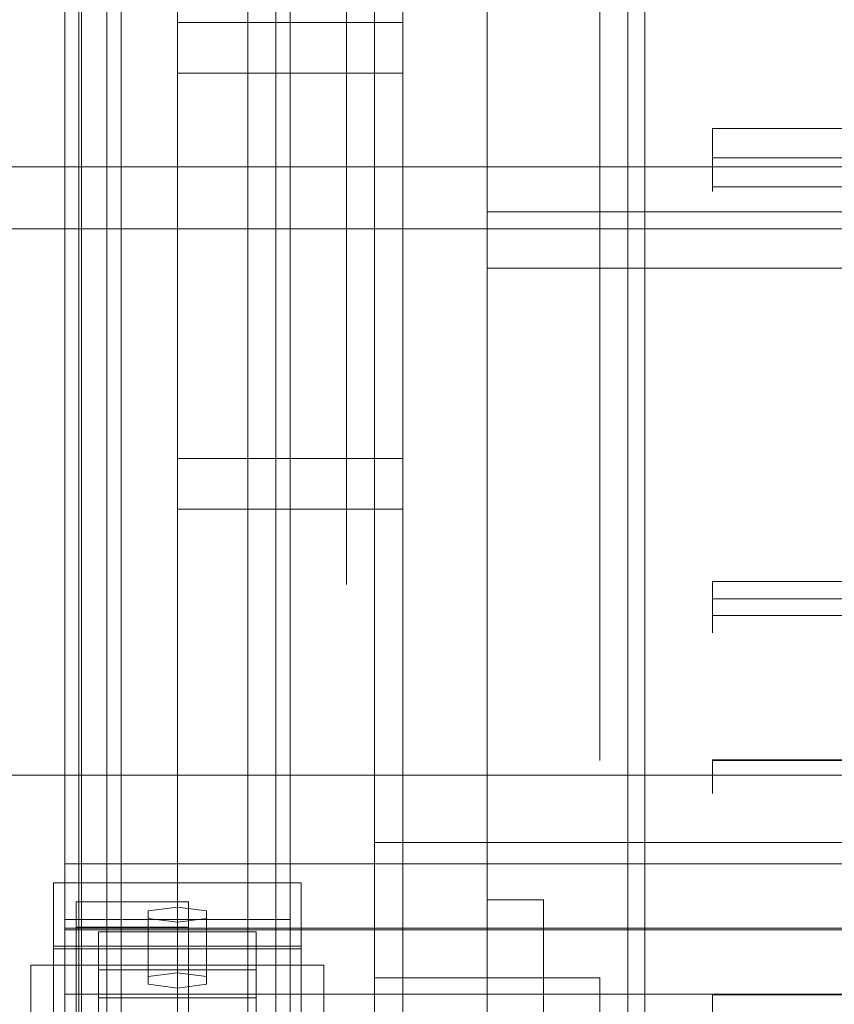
# Model space of a CAD drawing. Header units: millimetres. Extents: x -1970 to 61924, y -58230 to 6847.
# Tile 16 of 256: x -1508 to -1363, y -34641 to -34466. Entities that reach past the tile are written whole.
import ezdxf

# ---------------------------------------------------------------- set-up
doc = ezdxf.new("R2010")
doc.units = ezdxf.units.MM
for name, color, linetype, lineweight in [('COTAS_O', 1, 'Continuous', 0), ('COTAS_P', 1, 'Continuous', 0), ('frontal_briquetadora', 7, 'Continuous', 0), ('frontal_C03', 7, 'Continuous', 0), ('frontal_secador', 7, 'Continuous', 0), ('frontal_tolva', 7, 'Continuous', 0)]:
    doc.layers.add(name, color=color, linetype=linetype, lineweight=lineweight)
doc.dimstyles.new('R19_100', dxfattribs={"dimtxt": 250, "dimasz": 150, "dimexe": 150, "dimexo": 80, "dimgap": 100, "dimtad": 1, "dimtih": 1, "dimtoh": 1, "dimdsep": 46, "dimcen": 0.09, "dimadec": 0, "dimazin": 0, "dimtfac": 1, "dimtdec": 4, "dimtofl": 0, "dimtmove": 0, "dimatfit": 3, "dimfxl": 1, "dimtolj": 1, "dimtzin": 0, "dimarcsym": 0})

# ---------------------------------------------------------------- blocks, each defined once
blk = doc.blocks.new('DIM_R26_43')
at = {"layer": 'COTAS_P'}
for p, q in [((-1750, -34600), (-1600, -34555)), ((2600, -34600), (2450, -34555)), ((-1750, -35500), (-1750, -34600)), ((-1750, -34600), (2600, -34600)), ((-1750, -34600), (-1600, -34645)), ((2600, -34600), (2450, -34645)), ((2600, -35500), (2600, -34600))]:
    blk.add_line(p, q, dxfattribs=at)
blk.add_text('4350 P', height=250, dxfattribs=at).set_placement((425, -34500))
blk = doc.blocks.new('DIM_R26_50')
at = {"layer": 'COTAS_O'}
for p, q in [((-1480, -33670), (-780, -33670)), ((-780, -33670), (-825, -33820)), ((-780, -36000), (-780, -33670)), ((-780, -33670), (-735, -33820)), ((-780, -36000), (-825, -35850)), ((-780, -36000), (-735, -35850)), ((-1480, -36000), (-780, -36000))]:
    blk.add_line(p, q, dxfattribs=at)
blk.add_text('2330 O', height=250, rotation=90, dxfattribs=at).set_placement((-880, -34835))
blk = doc.blocks.new('DIM_R26_52')
at = {"layer": 'COTAS_O'}
for p, q in [((-1400, -33000), (-700, -33000)), ((-700, -33000), (-745, -33150)), ((-700, -36000), (-700, -33000)), ((-700, -33000), (-655, -33150)), ((-700, -36000), (-745, -35850)), ((-700, -36000), (-655, -35850)), ((-1400, -36000), (-700, -36000))]:
    blk.add_line(p, q, dxfattribs=at)
blk.add_text('3000 O', height=250, rotation=90, dxfattribs=at).set_placement((-800, -34500))

msp = doc.modelspace()

# ---------------------------------------------------------------- linework, layer by layer
at = {"layer": 'frontal_briquetadora'}
for p, q in [((-1425, -34345), (-1425, -34510)), ((-1425, -34500), (-1425, -34345)), ((-1445, -34685), (-1445, -34350)), ((-1425, -34350), (-1425, -34685)), ((-1445, -34685), (-1445, -34420.934)), ((-1425, -34622.143), (-1425, -34420.934)), ((-1445, -34436.107), (-1445, -34685)), ((-1425, -34436.107), (-1425, -34662.857)), ((-1450, -34460.24), (-1450, -34477.746)), ((-1405, -34460.24), (-1405, -34477.746)), ((-1405, -34460.706), (-1405, -34478.788)), ((-1450, -34477.746), (-1450, -34494.147)), ((-1405, -34477.746), (-1405, -34494.147)), ((-1405, -34478.788), (-1405, -34496.056)), ((-1385, -34485.162), (-875, -34485.162)), ((-1385, -34486.667), (-1385, -34485.162)), ((-1385, -34485.162), (-1385, -34485.664)), ((-1385, -34486.971), (-1385, -34485.162)), ((-1385, -34485.664), (-1385, -34486.275)), ((-1385, -34486.275), (-1385, -34486.98)), ((-1385, -34488.165), (-1385, -34486.667)), ((-1385, -34489.47), (-1385, -34486.971)), ((-1385, -34486.98), (-1385, -34487.764)), ((-1385, -34487.764), (-1385, -34488.609)), ((-1385, -34489.657), (-1385, -34488.165)), ((-1385, -34488.609), (-1385, -34489.494)), ((-1385, -34492.157), (-1385, -34489.47)), ((-1385, -34489.494), (-1385, -34490.4)), ((-1385, -34491.141), (-1385, -34489.657)), ((-875, -34490.4), (-1385, -34490.4)), ((-1385, -34490.4), (-1385, -34492.18)), ((-1385, -34492.619), (-1385, -34491.141)), ((-1385, -34494.49), (-1385, -34492.157)), ((-1385, -34492.18), (-1385, -34493.8)), ((-1385, -34494.09), (-1385, -34492.619)), ((-1450, -34494.147), (-1450, -34509.249)), ((-1405, -34494.147), (-1405, -34509.249)), ((-1385, -34493.8), (-1385, -34495.113)), ((-1385, -34495.554), (-1385, -34494.09)), ((-1385, -34495.998), (-1385, -34494.49)), ((-1405, -34496.056), (-1405, -34512.364)), ((-1385, -34495.113), (-1385, -34496.003)), ((-1385, -34496.233), (-1385, -34495.554)), ((-1385, -34495.554), (-875, -34495.554)), ((-1385, -34495.554), (-1385, -34496.378)), ((-1385, -34496.378), (-1385, -34495.998)), ((-1385, -34496.003), (-1385, -34496.387)), ((-1385, -34496.387), (-1385, -34496.233)), ((-1425, -34622.143), (-1425, -34500)), ((-620, -34500), (-1425, -34500)), ((-1450, -34509.249), (-1450, -34522.876)), ((-1425, -34510), (-1425, -34690)), ((-620, -34510), (-1425, -34510)), ((-1405, -34509.249), (-1405, -34522.876)), ((-1405, -34512.364), (-1405, -34527.571)), ((-1450, -34522.876), (-1450, -34534.867)), ((-1405, -34522.876), (-1405, -34534.867)), ((-1405, -34527.571), (-1405, -34541.548)), ((-1450, -34534.867), (-1450, -34545.083)), ((-1405, -34534.867), (-1405, -34545.083)), ((-1405, -34541.548), (-1405, -34554.176)), ((-1450, -34545.083), (-1450, -34553.403)), ((-1405, -34545.083), (-1405, -34553.403)), ((-1450, -34553.403), (-1450, -34559.73)), ((-1405, -34553.403), (-1405, -34559.73)), ((-1405, -34554.176), (-1405, -34565.346)), ((-1450, -34559.73), (-1450, -34563.989)), ((-1405, -34559.73), (-1405, -34563.989)), ((-1450, -34563.989), (-1450, -34566.132)), ((-1405, -34563.989), (-1405, -34566.132)), ((-1405, -34565.346), (-1405, -34574.965)), ((-1385, -34565.657), (-875, -34565.657)), ((-1385, -34566.549), (-1385, -34565.657)), ((-1385, -34565.657), (-1385, -34566.061)), ((-1385, -34568.221), (-1385, -34565.657)), ((-1385, -34566.061), (-1385, -34566.482)), ((-1385, -34566.482), (-1385, -34566.915)), ((-1385, -34567.43), (-1385, -34566.549)), ((-1385, -34566.915), (-1385, -34567.359)), ((-1385, -34567.359), (-1385, -34567.811)), ((-1385, -34568.299), (-1385, -34567.43)), ((-1385, -34567.811), (-1385, -34568.269)), ((-1385, -34570.888), (-1385, -34568.221)), ((-1385, -34568.269), (-1385, -34568.729)), ((-1385, -34569.157), (-1385, -34568.299)), ((-875, -34568.729), (-1385, -34568.729)), ((-1385, -34568.729), (-1385, -34570.933)), ((-1385, -34570.002), (-1385, -34569.157)), ((-1385, -34570.835), (-1385, -34570.002)), ((-1385, -34571.656), (-1385, -34570.835)), ((-1385, -34573.12), (-1385, -34570.888)), ((-1385, -34570.933), (-1385, -34572.828)), ((-1385, -34573.375), (-1385, -34571.656)), ((-1385, -34571.656), (-875, -34571.656)), ((-1385, -34571.656), (-1385, -34573.653)), ((-1385, -34572.828), (-1385, -34574.151)), ((-1385, -34574.466), (-1385, -34573.12)), ((-1385, -34574.445), (-1385, -34573.375)), ((-1405, -34574.965), (-1405, -34582.949)), ((-1385, -34573.653), (-1385, -34574.657)), ((-1385, -34574.151), (-1385, -34574.716)), ((-1385, -34574.716), (-1385, -34574.445)), ((-1385, -34574.657), (-1385, -34574.466)), ((-1405, -34582.949), (-1405, -34589.231)), ((-1405, -34589.231), (-1405, -34593.756)), ((-1405, -34593.756), (-1405, -34596.487)), ((-1405, -34596.487), (-1405, -34597.4)), ((-1385, -34597.328), (-1385, -34597.316)), ((-1385, -34597.316), (-875, -34597.316)), ((-1385, -34597.316), (-1385, -34597.357)), ((-1385, -34597.34), (-1385, -34597.328)), ((-1385, -34597.352), (-1385, -34597.34)), ((-1385, -34597.364), (-1385, -34597.352)), ((-1385, -34597.376), (-1385, -34597.364)), ((-1385, -34597.388), (-1385, -34597.376)), ((-1385, -34597.385), (-1385, -34597.398)), ((-1385, -34597.4), (-1385, -34597.388)), ((-875, -34597.4), (-1385, -34597.4)), ((-1385, -34597.4), (-1385, -34600.003)), ((-1385, -34600.003), (-1385, -34602.091)), ((-1385, -34602.091), (-1385, -34603.25)), ((-655, -34612), (-1445, -34612)), ((-1445, -34612), (-1445, -34735)), ((-1445, -34612), (-1445, -34636)), ((-1425, -34622.143), (-1415, -34622.143)), ((-1415, -34685), (-1415, -34622.143)), ((-1415, -34662.857), (-1415, -34622.143)), ((-1445, -34636), (-1405, -34636)), ((-1445, -34636), (-1445, -34735)), ((-1405, -34636), (-1405, -34648)), ((-1385, -34639), (-1320, -34639)), ((-1385, -34690), (-1385, -34639)), ((-1385, -34639), (-1385, -34704))]:
    msp.add_line(p, q, dxfattribs=at)
at = {"layer": 'frontal_C03'}
for p, q in [((-1500, -34875.113), (-1500, -32314.944)), ((-1500, -32318.841), (-1500, -34879.011)), ((-1497, -35975), (-1497, -32996.942)), ((-1490, -35975), (-1490, -32996.942)), ((-1497, -35975), (-1497, -33266.434)), ((-1490, -35975), (-1490, -33266.434)), ((-1497, -35975), (-1497, -33805.417)), ((-1490, -35975), (-1490, -33805.417)), ((-1480, -34543.799), (-1480, -34196.893)), ((-1440, -34196.893), (-1440, -34543.799)), ((-1480, -34205.876), (-1480, -34552.782)), ((-1440, -34552.782), (-1440, -34205.876)), ((-1500, -34625.634), (-1500, -34356.142)), ((-1460, -34356.142), (-1460, -34625.634)), ((-1492.5, -34957.413), (-1492.5, -34362.453)), ((-1467.5, -34362.453), (-1467.5, -34957.413)), ((-1497.5, -34697.731), (-1497.5, -34372.263)), ((-1462.5, -34372.263), (-1462.5, -34697.731)), ((-1497.5, -34704.469), (-1497.5, -34379)), ((-1462.5, -34704.469), (-1462.5, -34379)), ((-1492.5, -34983.77), (-1492.5, -34388.81)), ((-1467.5, -34983.77), (-1467.5, -34388.81)), ((-1500, -34664.612), (-1500, -34395.121)), ((-1460, -34664.612), (-1460, -34395.121)), ((-1500, -34676.738), (-1500, -34407.247)), ((-1460, -34407.247), (-1460, -34676.738)), ((-1497, -35975), (-1497, -34411.773)), ((-1490, -35975), (-1490, -34411.773)), ((-1500, -34725.461), (-1500, -34455.97)), ((-1460, -34725.461), (-1460, -34455.97)), ((-1480, -34475.367), (-1480, -34466.384)), ((-1480, -34466.384), (-1440, -34466.384)), ((-1480, -34813.291), (-1480, -34466.384)), ((-1440, -34466.384), (-1440, -34475.367)), ((-1440, -34466.384), (-1440, -34813.291)), ((-1440, -34475.367), (-1480, -34475.367)), ((-1480, -34475.367), (-1480, -34822.274)), ((-1440, -34822.274), (-1440, -34475.367)), ((-1440, -34543.799), (-1480, -34543.799)), ((-1480, -34543.799), (-1480, -34552.782)), ((-1440, -34552.782), (-1440, -34543.799)), ((-1480, -34552.782), (-1440, -34552.782)), ((-1500, -34627.188), (-1500, -34615.78)), ((-1500, -34615.78), (1500, -34615.78)), ((-1500, -34627.473), (-1500, -34615.78)), ((-1502, -34630.396), (-1502, -34619.168)), ((-1502, -34619.168), (-1458, -34619.168)), ((-1502, -34630.861), (-1502, -34619.168)), ((-1458, -34619.168), (-1458, -34630.396)), ((-1458, -34619.168), (-1458, -34630.861)), ((-1498, -34627.028), (-1498, -34622.536)), ((-1498, -34622.536), (-1478, -34622.536)), ((-1498, -34683.342), (-1498, -34622.536)), ((-1478, -34622.536), (-1478, -34627.028)), ((-1478, -34622.536), (-1478, -34683.342)), ((-1480, -34623.435), (-1485.196, -34624.108)), ((-1485.196, -34624.108), (-1485.196, -34625.456)), ((-1485.196, -34635.802), (-1485.196, -34624.108)), ((-1474.804, -34624.108), (-1480, -34623.435)), ((-1480, -34635.128), (-1480, -34623.435)), ((-1474.804, -34625.456), (-1474.804, -34624.108)), ((-1474.804, -34635.802), (-1474.804, -34624.108)), ((-1460, -34625.634), (-1500, -34625.634)), ((-1500, -34625.634), (-1500, -34664.612)), ((-1500, -34895.125), (-1500, -34625.634)), ((-1485.196, -34625.456), (-1480, -34626.129)), ((-1485.196, -34637.149), (-1485.196, -34625.456)), ((-1480, -34626.129), (-1474.804, -34625.456)), ((-1474.804, -34637.149), (-1474.804, -34625.456)), ((-1460, -34664.612), (-1460, -34625.634)), ((-1460, -34625.634), (-1460, -34895.125)), ((1500, -34627.188), (-1500, -34627.188)), ((-1500, -34627.188), (-1500, -34638.882)), ((1500, -34627.473), (-1500, -34627.473)), ((-1500, -34627.473), (-1500, -34638.882)), ((-1478, -34627.028), (-1498, -34627.028)), ((-1498, -34627.028), (-1498, -34687.834)), ((-1480, -34626.129), (-1480, -34637.823)), ((-1478, -34687.834), (-1478, -34627.028)), ((-1494, -34634.597), (-1494, -34627.86)), ((-1494, -34627.86), (-1466, -34627.86)), ((-1494, -34639.554), (-1494, -34627.86)), ((-1466, -34627.86), (-1466, -34634.597)), ((-1466, -34627.86), (-1466, -34639.554)), ((-1458, -34630.396), (-1502, -34630.396)), ((-1502, -34630.396), (-1502, -34642.09)), ((-1458, -34630.861), (-1502, -34630.861)), ((-1502, -34630.861), (-1502, -34642.09)), ((-1458, -34642.09), (-1458, -34630.396)), ((-1458, -34642.09), (-1458, -34630.861)), ((-1506, -34648.16), (-1506, -34633.787)), ((-1506, -34633.787), (-1454, -34633.787)), ((-1506, -34641.583), (-1506, -34633.787)), ((-1466, -34634.597), (-1494, -34634.597)), ((-1494, -34634.597), (-1494, -34646.291)), ((-1466, -34646.291), (-1466, -34634.597)), ((-1454, -34633.787), (-1454, -34648.16)), ((-1454, -34633.787), (-1454, -34641.583)), ((-1485.196, -34635.802), (-1480, -34635.128)), ((-1485.196, -34637.149), (-1485.196, -34635.802)), ((-1480, -34635.128), (-1474.804, -34635.802)), ((-1474.804, -34635.802), (-1474.804, -34637.149)), ((-1480, -34637.823), (-1485.196, -34637.149)), ((-1474.804, -34637.149), (-1480, -34637.823)), ((-1500, -34638.882), (1500, -34638.882)), ((-1466, -34639.554), (-1494, -34639.554)), ((-1494, -34639.554), (-1494, -34646.291)), ((-1466, -34646.291), (-1466, -34639.554))]:
    msp.add_line(p, q, dxfattribs=at)
at = {"layer": 'frontal_secador'}
for p, q in [((-1400, -36000), (-1400, -33000)), ((-1400, -36000), (-1400, -33075)), ((-1400, -35590), (-1400, -33075)), ((-1400, -35940), (-1400, -33075)), ((-1400, -34650), (-1400, -33075)), ((-1397, -35940), (-1397, -33075)), ((-1400, -36000), (-1400, -33250))]:
    msp.add_line(p, q, dxfattribs=at)
at = {"layer": 'frontal_tolva'}
for p, q in [((-1821.5, -34492), (1821.5, -34492)), ((-1821.5, -34503), (1821.5, -34503))]:
    msp.add_line(p, q, dxfattribs=at)

# ---------------------------------------------------------------- dimensions: what is measured, and where the dimension line sits
at = {"layer": 'COTAS_O'}
for p1, p2, picture, middle in [((-1400, -36000), (-1400, -33000), 'DIM_R26_52', (-700, -34500)), ((-1480, -36000), (-1480, -33670), 'DIM_R26_50', (-780, -34835))]:
    dim = msp.add_aligned_dim(p1=p1, p2=p2, distance=-700, text='<> O', dimstyle='R19_100', dxfattribs=at)
    dim.commit()
    dim.dimension.update_dxf_attribs({"geometry": picture, "text_midpoint": middle})
at = {"layer": 'COTAS_P'}
dim = msp.add_aligned_dim(p1=(-1750, -35500), p2=(2600, -35500), distance=900, text='<> P', dimstyle='R19_100', dxfattribs=at)
dim.commit()
dim.dimension.update_dxf_attribs({"geometry": 'DIM_R26_43', "text_midpoint": (425, -34600)})

doc.saveas('drawing.dxf')
